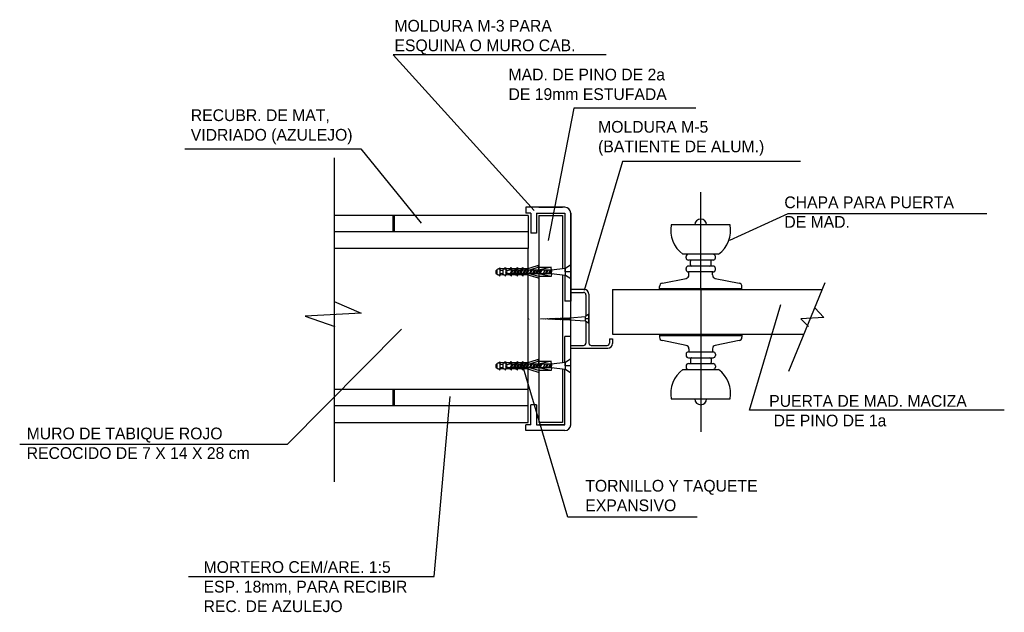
# Model space of a CAD drawing. Extents: x 72.6 to 156.3, y 83.7 to 134.1.
import ezdxf

# ---------------------------------------------------------------- set-up
doc = ezdxf.new("R2010")
doc.units = 0
doc.layers.get('0').update_dxf_attribs({"linetype": 'CONTINUOUS'})

# ---------------------------------------------------------------- blocks, each defined once
blk = doc.blocks.new('A$C651A1BFC')
for p, q in [((3.5, 0), (3.5, 8.292)), ((6, 5.5), (1, 5.5)), ((5.014, 3), (1.986, 3)), ((2.25, 2.7), (2.25, 2.8)), ((4.75, 2.7), (4.75, 2.8)), ((2.25, 1.7), (2.25, 1.8)), ((4.55, 2.5), (2.45, 2.5)), ((4.55, 2), (2.45, 2)), ((2.625, 2.1), (2.625, 2.4)), ((4.375, 2.1), (4.375, 2.4)), ((4.75, 1.7), (4.75, 1.8)), ((0.241, 0.548), (2.259, 0.952)), ((4.55, 1.5), (2.45, 1.5)), ((2.5, 1.246), (2.5, 1.5)), ((4.5, 1.246), (4.5, 1.5)), ((4.741, 0.952), (6.759, 0.548)), ((0, 0), (0, 0.254)), ((7, 0), (0, 0)), ((7, 0), (7, 0.254))]:
    blk.add_line(p, q)
for centre, radius, start, end in [((3.5, 5.5), 0.5, 0, 180), ((3.5, 5.042), 2.542, 169.61114, 233.44434), ((3.5, 5.042), 2.542, 306.55566, 10.38886), ((2.45, 2.8), 0.2, 90, 180), ((2.45, 2.7), 0.2, 180, 270), ((4.55, 2.8), 0.2, 0, 90), ((4.55, 2.7), 0.2, 270, 0), ((2.45, 1.8), 0.2, 90, 180), ((2.45, 1.7), 0.2, 180, 270), ((2.725, 2.4), 0.1, 90, 180), ((2.725, 2.1), 0.1, 180, 270), ((4.275, 2.4), 0.1, 0, 90), ((4.275, 2.1), 0.1, 270, 0), ((4.55, 1.8), 0.2, 0, 90), ((4.55, 1.7), 0.2, 270, 360), ((2.2, 1.246), 0.3, 281.30993, 0), ((4.8, 1.246), 0.3, 180, 258.69007), ((0.3, 0.254), 0.3, 101.30993, 180), ((6.7, 0.254), 0.3, 0, 78.69007)]:
    blk.add_arc(centre, radius, start, end)
blk = doc.blocks.new('A$C437364C9')
for p, q in [((0, 0.003), (0.104, 0.104)), ((0.104, 0.104), (0.104, 0))]:
    blk.add_line(p, q)
blk = doc.blocks.new('A$C5DF563A5')
at = {"xscale": -1, "rotation": 178.4372935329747}
blk.add_blockref('A$C437364C9', (0, 0.107), dxfattribs=at)

msp = doc.modelspace()

# ---------------------------------------------------------------- linework, layer by layer
for p, q in [((122.467, 131.087), (104.369, 131.087)), ((104.369, 131.087), (116.336, 117.846)), ((119.698, 126.541), (117.522, 115.277)), ((130.083, 126.541), (119.698, 126.541)), ((86.666, 123.083), (101.6, 123.083)), ((101.6, 123.083), (106.742, 116.759)), ((99.343, 122.312), (99.343, 94.746)), ((123.852, 121.996), (120.588, 111.028)), ((138.984, 121.996), (123.852, 121.996)), ((130.493, 111.114), (130.493, 119.406)), ((118.943, 118.114), (115.643, 118.114)), ((115.643, 118.114), (115.643, 117.614)), ((116.743, 118.114), (118.743, 118.114)), ((115.843, 117.414), (99.343, 117.414)), ((104.343, 117.414), (104.343, 116.014)), ((104.443, 117.414), (104.443, 116.014)), ((116.043, 117.614), (115.643, 117.614)), ((115.843, 117.414), (115.843, 114.614)), ((116.043, 117.614), (116.043, 115.914)), ((116.543, 117.614), (116.543, 115.914)), ((116.543, 117.614), (118.943, 117.614)), ((116.743, 117.414), (116.743, 108.653)), ((116.743, 117.414), (118.743, 117.414)), ((118.743, 117.414), (118.743, 112.883)), ((118.943, 117.614), (118.943, 112.908)), ((119.443, 117.614), (119.443, 110.114)), ((119.443, 99.614), (119.443, 117.614)), ((137.896, 117.549), (132.951, 115.277)), ((154.807, 117.549), (137.896, 117.549)), ((132.993, 116.614), (127.993, 116.614)), ((115.843, 116.014), (99.343, 116.014)), ((116.543, 115.914), (116.043, 115.914)), ((115.843, 114.614), (99.343, 114.614)), ((115.843, 99.814), (115.843, 114.614)), ((132.007, 114.114), (128.979, 114.114)), ((129.243, 113.814), (129.243, 113.914)), ((131.743, 113.814), (131.743, 113.914)), ((113.318, 112.864), (113.422, 112.964)), ((113.422, 112.964), (113.422, 112.861)), ((116.686, 113.158), (115.44, 112.765)), ((116.731, 113.015), (115.939, 112.765)), ((116.731, 113.015), (116.686, 113.158)), ((116.731, 112.765), (116.731, 113.015)), ((116.731, 113.015), (117.793, 113.014)), ((117.793, 113.014), (116.743, 112.764)), ((117.793, 113.014), (117.793, 113.014)), ((117.793, 113.014), (117.793, 113.014)), ((117.805, 112.764), (117.793, 113.014)), ((119.443, 113.214), (118.993, 112.914)), ((119.443, 112.014), (119.443, 113.214)), ((131.543, 113.614), (129.443, 113.614)), ((131.543, 113.114), (129.443, 113.114)), ((129.618, 113.214), (129.618, 113.514)), ((131.368, 113.214), (131.368, 113.514)), ((113.202, 112.814), (113.07, 112.715)), ((113.07, 112.715), (113.07, 112.514)), ((113.07, 112.514), (113.202, 112.414)), ((113.202, 112.414), (113.202, 112.814)), ((115.894, 112.908), (113.313, 112.866)), ((115.843, 112.341), (113.332, 112.367)), ((113.452, 112.414), (113.452, 112.814)), ((113.702, 112.414), (113.702, 112.814)), ((114.193, 112.764), (113.893, 112.614)), ((113.893, 112.614), (114.193, 112.464)), ((113.952, 112.644), (113.952, 112.814)), ((113.952, 112.414), (113.952, 112.584)), ((117.793, 112.764), (114.193, 112.764)), ((117.793, 112.464), (114.193, 112.464)), ((114.202, 112.764), (114.202, 112.814)), ((114.202, 112.414), (114.202, 112.464)), ((114.472, 112.764), (114.279, 112.464)), ((114.561, 112.764), (114.369, 112.464)), ((114.452, 112.764), (114.452, 112.814)), ((114.452, 112.414), (114.452, 112.464)), ((114.739, 112.764), (114.547, 112.464)), ((114.829, 112.764), (114.636, 112.464)), ((114.702, 112.764), (114.702, 112.814)), ((114.702, 112.414), (114.702, 112.464)), ((115.007, 112.764), (114.814, 112.464)), ((115.096, 112.764), (114.903, 112.464)), ((114.952, 112.764), (114.952, 112.814)), ((114.952, 112.414), (114.952, 112.464)), ((115.272, 112.764), (115.079, 112.464)), ((115.361, 112.764), (115.168, 112.464)), ((115.202, 112.764), (115.202, 112.814)), ((115.202, 112.414), (115.202, 112.464)), ((115.539, 112.764), (115.346, 112.464)), ((115.628, 112.764), (115.435, 112.464)), ((115.452, 112.764), (115.452, 112.768)), ((116.698, 112.071), (115.452, 112.464)), ((115.452, 112.464), (115.452, 112.464)), ((115.806, 112.764), (115.614, 112.464)), ((115.895, 112.764), (115.703, 112.464)), ((116.095, 112.764), (115.902, 112.464)), ((116.743, 112.214), (115.951, 112.464)), ((116.184, 112.764), (115.991, 112.464)), ((116.362, 112.764), (116.169, 112.464)), ((116.451, 112.764), (116.259, 112.464)), ((116.629, 112.764), (116.437, 112.464)), ((116.719, 112.764), (116.526, 112.464)), ((116.743, 112.214), (116.698, 112.071)), ((116.897, 112.764), (116.705, 112.464)), ((117.793, 112.214), (116.705, 112.464)), ((116.743, 112.464), (116.743, 112.214)), ((117.793, 112.214), (116.743, 112.214)), ((117.001, 112.764), (116.808, 112.464)), ((117.275, 112.764), (117.082, 112.464)), ((117.444, 112.749), (117.261, 112.464)), ((117.535, 112.753), (117.35, 112.464)), ((117.721, 112.764), (117.528, 112.464)), ((117.804, 112.754), (117.617, 112.464)), ((117.805, 112.464), (117.792, 112.763)), ((118.993, 112.914), (117.793, 112.764)), ((117.805, 112.764), (117.793, 112.464)), ((118.993, 112.314), (117.793, 112.464)), ((117.805, 112.464), (117.793, 112.214)), ((117.805, 112.464), (117.805, 112.764)), ((118.743, 112.345), (118.743, 108.689)), ((119.443, 112.614), (118.943, 112.614)), ((118.943, 112.32), (118.943, 110.114)), ((118.993, 112.314), (118.983, 112.914)), ((118.993, 112.314), (118.993, 112.914)), ((119.443, 112.014), (118.993, 112.314)), ((119.443, 112.614), (119.143, 112.614)), ((129.243, 112.814), (129.243, 112.914)), ((131.543, 112.614), (129.443, 112.614)), ((129.493, 112.36), (129.493, 112.614)), ((131.493, 112.36), (131.493, 112.614)), ((131.743, 112.814), (131.743, 112.914)), ((126.993, 111.114), (126.993, 111.369)), ((127.234, 111.663), (129.252, 112.066)), ((131.734, 112.066), (133.752, 111.663)), ((133.993, 111.114), (133.993, 111.369)), ((137.968, 104.176), (141.078, 111.711)), ((120.593, 111.114), (119.443, 111.114)), ((119.443, 110.864), (120.543, 110.864)), ((120.743, 110.664), (120.743, 108.848)), ((120.993, 110.714), (120.993, 106.564)), ((122.993, 111.114), (140.832, 111.114)), ((122.993, 111.114), (122.993, 107.314)), ((126.993, 111.214), (133.993, 111.214)), ((133.993, 111.114), (126.993, 111.114)), ((130.493, 111.114), (130.493, 107.314)), ((99.349, 110.097), (101.645, 109.113)), ((119.443, 110.114), (118.943, 110.114)), ((119.443, 110.114), (118.943, 110.114)), ((119.443, 110.114), (118.943, 110.114)), ((119.443, 110.114), (118.943, 110.114)), ((134.632, 100.85), (137.302, 109.842)), ((101.645, 109.113), (96.888, 108.84)), ((96.888, 108.84), (99.403, 107.966)), ((119.376, 108.709), (120.693, 108.814)), ((120.993, 109.014), (120.693, 108.814)), ((120.693, 108.414), (120.693, 108.814)), ((120.993, 108.214), (120.993, 109.014)), ((140.199, 109.55), (140.964, 108.731)), ((115.911, 108.619), (115.9, 108.602)), ((116.743, 108.653), (116.743, 108.569)), ((116.743, 108.569), (116.743, 99.814)), ((116.877, 108.613), (119.377, 108.715)), ((119.377, 108.515), (116.877, 108.613)), ((117.156, 108.624), (117.142, 108.602)), ((117.278, 108.629), (117.258, 108.598)), ((117.339, 108.632), (117.316, 108.595)), ((117.461, 108.637), (117.432, 108.591)), ((117.522, 108.639), (117.49, 108.589)), ((117.643, 108.644), (117.604, 108.584)), ((117.704, 108.646), (117.662, 108.582)), ((117.826, 108.651), (117.778, 108.577)), ((117.887, 108.654), (117.836, 108.575)), ((118.009, 108.659), (117.952, 108.571)), ((118.07, 108.661), (118.01, 108.568)), ((118.206, 108.667), (118.139, 108.563)), ((118.267, 108.669), (118.197, 108.561)), ((118.389, 108.674), (118.313, 108.556)), ((118.45, 108.677), (118.371, 108.554)), ((118.572, 108.682), (118.487, 108.55)), ((118.637, 108.69), (118.545, 108.547)), ((118.756, 108.689), (118.661, 108.543)), ((118.826, 108.692), (118.729, 108.54)), ((118.743, 108.539), (118.743, 104.883)), ((118.953, 108.697), (118.849, 108.535)), ((119.014, 108.7), (118.907, 108.533)), ((119.136, 108.705), (119.023, 108.528)), ((119.197, 108.707), (119.081, 108.526)), ((119.319, 108.712), (119.197, 108.522)), ((119.376, 108.709), (119.255, 108.519)), ((119.377, 108.715), (119.369, 108.515)), ((119.377, 108.515), (119.369, 108.714)), ((119.377, 108.515), (119.377, 108.715)), ((120.693, 108.414), (119.377, 108.515)), ((120.993, 108.614), (120.693, 108.614)), ((120.993, 108.214), (120.693, 108.414)), ((120.743, 108.381), (120.743, 106.564)), ((120.743, 108.26), (120.743, 106.564)), ((120.993, 108.614), (120.793, 108.614)), ((120.993, 108.258), (120.993, 106.564)), ((140.964, 108.731), (138.996, 108.621)), ((138.996, 108.621), (139.652, 107.966)), ((95.369, 97.965), (105.061, 107.747)), ((119.443, 107.114), (118.943, 107.114)), ((118.943, 104.908), (118.943, 107.114)), ((122.993, 107.314), (139.263, 107.314)), ((126.993, 107.214), (133.993, 107.214)), ((139.222, 107.214), (139.263, 107.214)), ((119.443, 106.364), (120.543, 106.364)), ((121.193, 106.364), (122.543, 106.364)), ((122.743, 106.914), (122.743, 106.564)), ((122.743, 106.914), (122.993, 106.914)), ((122.993, 106.914), (122.993, 106.514)), ((119.443, 106.114), (122.593, 106.114)), ((113.202, 104.814), (113.07, 104.715)), ((113.07, 104.715), (113.07, 104.514)), ((113.202, 104.414), (113.202, 104.814)), ((115.894, 104.908), (113.313, 104.866)), ((113.318, 104.864), (113.422, 104.964)), ((113.422, 104.964), (113.422, 104.861)), ((113.452, 104.414), (113.452, 104.814)), ((113.702, 104.414), (113.702, 104.814)), ((114.193, 104.764), (113.893, 104.614)), ((113.893, 104.614), (114.193, 104.464)), ((113.952, 104.644), (113.952, 104.814)), ((117.793, 104.764), (114.193, 104.764)), ((114.202, 104.764), (114.202, 104.814)), ((114.472, 104.764), (114.279, 104.464)), ((114.561, 104.764), (114.369, 104.464)), ((114.452, 104.764), (114.452, 104.814)), ((114.739, 104.764), (114.547, 104.464)), ((114.829, 104.764), (114.636, 104.464)), ((114.702, 104.764), (114.702, 104.814)), ((115.007, 104.764), (114.814, 104.464)), ((115.096, 104.764), (114.903, 104.464)), ((114.952, 104.764), (114.952, 104.814)), ((115.272, 104.764), (115.079, 104.464)), ((115.361, 104.764), (115.168, 104.464)), ((115.202, 104.764), (115.202, 104.814)), ((115.539, 104.764), (115.346, 104.464)), ((119.204, 91.759), (115.347, 104.704)), ((115.628, 104.764), (115.435, 104.464)), ((116.686, 105.158), (115.44, 104.765)), ((115.452, 104.764), (115.452, 104.768)), ((115.806, 104.764), (115.614, 104.464)), ((115.895, 104.764), (115.703, 104.464)), ((116.095, 104.764), (115.902, 104.464)), ((116.731, 105.015), (115.939, 104.765)), ((116.184, 104.764), (115.991, 104.464)), ((116.362, 104.764), (116.169, 104.464)), ((116.451, 104.764), (116.259, 104.464)), ((116.629, 104.764), (116.437, 104.464)), ((116.719, 104.764), (116.526, 104.464)), ((116.731, 105.015), (116.686, 105.158)), ((116.897, 104.764), (116.705, 104.464)), ((116.731, 105.015), (117.793, 105.014)), ((116.731, 104.765), (116.731, 105.015)), ((117.793, 105.014), (116.743, 104.764)), ((117.001, 104.764), (116.808, 104.464)), ((117.275, 104.764), (117.082, 104.464)), ((117.444, 104.749), (117.261, 104.464)), ((117.535, 104.753), (117.35, 104.464)), ((117.721, 104.764), (117.528, 104.464)), ((117.804, 104.754), (117.617, 104.464)), ((117.805, 104.464), (117.792, 104.763)), ((117.805, 104.764), (117.793, 105.014)), ((117.793, 105.014), (117.793, 105.014)), ((117.793, 105.014), (117.793, 105.014)), ((118.993, 104.914), (117.793, 104.764)), ((117.805, 104.764), (117.793, 104.464)), ((117.805, 104.464), (117.805, 104.764)), ((119.443, 104.614), (118.943, 104.614)), ((119.443, 104.614), (118.943, 104.614)), ((118.993, 104.314), (118.983, 104.914)), ((119.443, 105.214), (118.993, 104.914)), ((118.993, 104.314), (118.993, 104.914)), ((119.443, 104.614), (119.143, 104.614)), ((119.443, 104.014), (119.443, 105.214)), ((113.07, 104.514), (113.202, 104.414)), ((115.843, 104.341), (113.332, 104.367)), ((113.952, 104.414), (113.952, 104.584)), ((117.793, 104.464), (114.193, 104.464)), ((114.202, 104.414), (114.202, 104.464)), ((114.452, 104.414), (114.452, 104.464)), ((114.702, 104.414), (114.702, 104.464)), ((114.952, 104.414), (114.952, 104.464)), ((115.202, 104.414), (115.202, 104.464)), ((116.698, 104.071), (115.452, 104.464)), ((115.452, 104.464), (115.452, 104.464)), ((116.743, 104.214), (115.951, 104.464)), ((116.743, 104.214), (116.698, 104.071)), ((117.793, 104.214), (116.705, 104.464)), ((116.743, 104.464), (116.743, 104.214)), ((117.793, 104.214), (116.743, 104.214)), ((117.805, 104.464), (117.793, 104.214)), ((118.993, 104.314), (117.793, 104.464)), ((118.743, 104.345), (118.743, 99.814)), ((118.943, 99.614), (118.943, 104.32)), ((119.443, 104.014), (118.993, 104.314)), ((115.843, 102.614), (99.343, 102.614)), ((104.343, 102.614), (104.343, 101.214)), ((104.443, 102.614), (104.443, 101.214)), ((107.83, 86.7), (109.215, 102.016)), ((116.543, 101.314), (116.043, 101.314)), ((116.043, 99.614), (116.043, 101.314)), ((116.543, 101.314), (116.543, 99.614)), ((115.843, 101.214), (99.343, 101.214)), ((99.343, 101.214), (99.343, 99.814)), ((115.843, 99.814), (115.843, 101.214)), ((156.291, 100.85), (134.632, 100.85)), ((99.343, 99.814), (115.843, 99.814)), ((116.043, 99.614), (115.643, 99.614)), ((115.643, 99.114), (115.643, 99.614)), ((116.543, 99.614), (118.943, 99.614)), ((118.743, 99.814), (116.743, 99.814)), ((118.943, 99.614), (116.743, 99.614)), ((118.943, 99.114), (115.643, 99.114)), ((72.622, 97.965), (95.369, 97.965)), ((130.181, 91.759), (119.204, 91.759)), ((86.963, 86.7), (107.83, 86.7))]:
    msp.add_line(p, q)
for centre, radius, start, end in [((118.943, 117.614), 0.5, 0, 90), ((130.493, 116.156), 2.542, 169.61114, 233.44434), ((130.493, 116.614), 0.5, 0, 180), ((130.493, 116.156), 2.542, 306.55566, 10.38886), ((129.443, 113.914), 0.2, 90, 180), ((129.443, 113.814), 0.2, 180, 270), ((131.543, 113.914), 0.2, 0, 90), ((131.543, 113.814), 0.2, 270, 0), ((129.443, 112.914), 0.2, 90, 180), ((129.718, 113.514), 0.1, 90, 180), ((129.718, 113.214), 0.1, 180, 270), ((131.268, 113.514), 0.1, 0, 90), ((131.268, 113.214), 0.1, 270, 0), ((131.543, 112.914), 0.2, 0, 90), ((113.327, 112.687), 0.178, 45.5494, 134.44885), ((113.327, 112.541), 0.178, 225.52622, 314.47203), ((113.577, 112.931), 0.171, 223.06596, 316.93229), ((113.577, 112.288), 0.177, 45.18104, 134.81721), ((113.827, 112.67), 0.191, 49.0225, 130.97574), ((113.827, 112.542), 0.178, 225.54577, 314.45248), ((114.077, 112.935), 0.174, 223.92119, 316.07706), ((114.077, 112.287), 0.178, 45.4476, 134.55064), ((114.327, 112.678), 0.185, 47.4629, 132.53534), ((114.327, 112.552), 0.186, 227.74907, 312.24918), ((114.577, 112.938), 0.176, 224.70571, 315.29253), ((114.577, 112.292), 0.175, 44.32354, 135.67471), ((114.827, 112.688), 0.178, 45.24118, 134.75706), ((114.827, 112.541), 0.178, 225.44414, 314.55411), ((115.077, 112.942), 0.179, 225.61007, 314.38817), ((115.077, 112.283), 0.181, 46.3897, 133.60855), ((115.312, 112.707), 0.153, 23.45516, 135.76743), ((115.315, 112.498), 0.141, 216.50572, 346.09497), ((129.443, 112.814), 0.2, 180, 270), ((129.193, 112.36), 0.3, 281.30993, 0), ((131.793, 112.36), 0.3, 180, 258.69007), ((131.543, 112.814), 0.2, 270, 360), ((127.293, 111.369), 0.3, 101.30993, 180), ((133.693, 111.369), 0.3, 0, 78.69007), ((120.543, 110.664), 0.2, 360, 90), ((120.593, 110.714), 0.4, 0, 90), ((120.543, 106.564), 0.2, 270, 0), ((121.193, 106.564), 0.2, 180, 270), ((122.543, 106.564), 0.2, 270, 0), ((122.593, 106.514), 0.4, 270, 0), ((113.327, 104.687), 0.178, 45.5494, 134.44885), ((113.577, 104.931), 0.171, 223.06596, 316.93229), ((113.827, 104.67), 0.191, 49.0225, 130.97574), ((114.077, 104.935), 0.174, 223.92119, 316.07706), ((114.327, 104.678), 0.185, 47.4629, 132.53534), ((114.577, 104.938), 0.176, 224.70571, 315.29253), ((114.827, 104.688), 0.178, 45.24118, 134.75706), ((115.077, 104.942), 0.179, 225.61007, 314.38817), ((115.312, 104.707), 0.153, 23.45516, 135.76743), ((113.327, 104.541), 0.178, 225.52622, 314.47203), ((113.577, 104.288), 0.177, 45.18104, 134.81721), ((113.827, 104.542), 0.178, 225.54577, 314.45248), ((114.077, 104.287), 0.178, 45.4476, 134.55064), ((114.327, 104.552), 0.186, 227.74907, 312.24918), ((114.577, 104.292), 0.175, 44.32354, 135.67471), ((114.827, 104.541), 0.178, 225.44414, 314.55411), ((115.077, 104.283), 0.181, 46.3897, 133.60855), ((115.315, 104.498), 0.141, 216.50572, 346.09497), ((118.943, 99.614), 0.5, 270, 0)]:
    msp.add_arc(centre, radius, start, end)

# ---------------------------------------------------------------- block references
for name, p in [('A$C437364C9', (113.813, 112.876)), ('A$C437364C9', (114.29, 112.879)), ('A$C437364C9', (114.816, 112.888)), ('A$C437364C9', (115.274, 112.888)), ('A$C5DF563A5', (113.333, 112.259)), ('A$C5DF563A5', (113.811, 112.253)), ('A$C5DF563A5', (114.303, 112.253)), ('A$C5DF563A5', (114.832, 112.25)), ('A$C5DF563A5', (115.315, 112.244)), ('A$C437364C9', (113.813, 104.876)), ('A$C437364C9', (114.29, 104.879)), ('A$C437364C9', (114.816, 104.888)), ('A$C437364C9', (115.274, 104.888)), ('A$C5DF563A5', (113.333, 104.259)), ('A$C5DF563A5', (113.811, 104.253)), ('A$C5DF563A5', (114.303, 104.253)), ('A$C5DF563A5', (114.832, 104.25)), ('A$C5DF563A5', (115.315, 104.244))]:
    msp.add_blockref(name, p)
at = {"rotation": 180}
msp.add_blockref('A$C651A1BFC', (133.993, 107.314), dxfattribs=at)

# ---------------------------------------------------------------- texts
for s, p in [('MOLDURA M-3 PARA', (104.468, 133.053)), ('ESQUINA O MURO CAB.', (104.468, 131.387)), ('MAD. DE PINO DE 2a', (114.16, 128.903)), ('DE 19mm ESTUFADA', (114.16, 127.236)), ('RECUBR. DE MAT,', (87.16, 125.445)), ('VIDRIADO (AZULEJO)', (87.16, 123.778)), ('MOLDURA M-5', (121.775, 124.457)), ('(BATIENTE DE ALUM.)', (121.775, 122.79)), ('CHAPA PARA PUERTA', (137.599, 118.034)), ('DE MAD.', (137.599, 116.367)), ('PUERTA DE MAD. MACIZA', (136.313, 101.137)), (' DE PINO DE 1a', (136.313, 99.47)), ('MURO DE TABIQUE ROJO', (73.216, 98.37)), ('RECOCIDO DE 7 X 14 X 28 cm', (73.216, 96.703)), ('TORNILLO Y TAQUETE', (120.687, 93.923)), ('EXPANSIVO', (120.687, 92.257)), ('MORTERO CEM/ARE. 1:5', (88.248, 87.007)), ('ESP. 18mm, PARA RECIBIR', (88.248, 85.34)), ('REC. DE AZULEJO', (88.248, 83.673))]:
    msp.add_text(s, height=1).set_placement(p)

doc.saveas('drawing.dxf')
